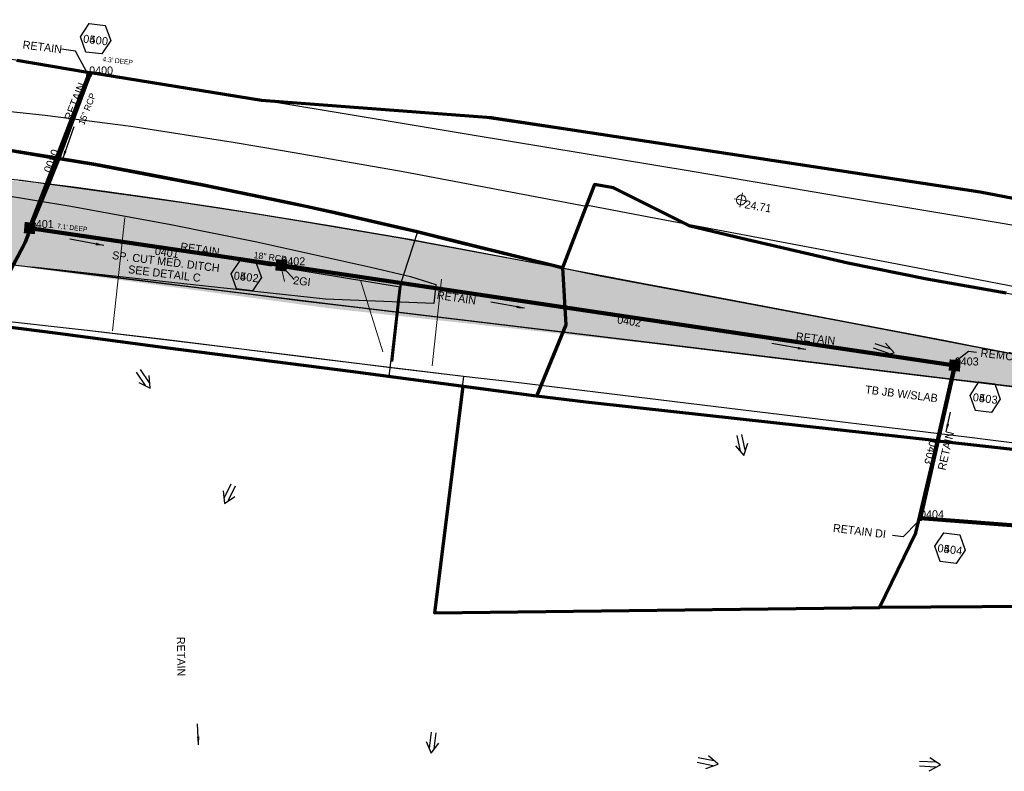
# Model space of a CAD drawing. Extents: x 1160061 to 2574774, y 200346 to 1150371.
# Tile 14 of 123: x 2480361 to 2480973, y 365980 to 366448. Entities that reach past the tile are written whole.
import ezdxf
from ezdxf.enums import TextEntityAlignment as Align

# ---------------------------------------------------------------- set-up
doc = ezdxf.new("R2010")
doc.units = 0
doc.header["$MEASUREMENT"] = 0
for name, pattern in [('DGN Style 2', [29.296317, 17.57779, -11.718527]), ('DGN Style 3', [41.014844, 29.296317, -11.718527]), ('DGN Style 6', [55.721595, 0.029296, -11.718527, 20.507422, -11.718527, 0.029296, -11.718527])]:
    doc.linetypes.add(name, pattern=pattern)
for name, color, linetype, lineweight in [('Exist Drainage Structure Drop Inlet CELL', 1, 'DGN Style 3', 0), ('Exist Earthen Structure Ditch Cogo Point CELL', 5, 'Continuous', 13), ('Exist Plan Preparation Drainage Arrows Symbol CELL', 5, 'Continuous', 30), ('Exist Plan Preparation Drainage Notes Label', 31, 'Continuous', 30), ('Exist Plan Preparation Watershed Blue', 5, 'Continuous', 30), ('Exist Structure Minor Pipes RCP 15 Inch', 30, 'Continuous', 0), ('Exist Structure Minor Pipes RCP 15 Inch Text', 30, 'Continuous', 13), ('Exist Structure Minor Pipes RCP 18 Inch Text', 30, 'Continuous', 13), ('Prop Drainage Structure Box Number Symbol CELL', 9, 'Continuous', 30), ('Prop Drainage Structure Drop Inlet Grate 2 Adjust CELL', 7, 'Continuous', 30), ('Prop Drainage Structure Drop Inlet Grate 2 Wide Slots and Sag Grates 840 22 CELL', 7, 'Continuous', 30), ('Prop Drainage Structure Drop Inlet Grate 2 Wide Slots and Sag Grates 840 22 Label', 9, 'Continuous', 30), ('Prop Drainage Structure Flared End Section Reinforced Concrete Label', 9, 'Continuous', 30), ('Prop Drainage Structure Junction Box CELL', 7, 'Continuous', 30), ('Prop Drainage Structure Junction Box Convert From Drop Inlet Grate 2 Label', 9, 'Continuous', 30), ('Prop Drainage Structure Pipe Removal Label', 9, 'Continuous', 30), ('Prop Drainage Structure Plot Symbol 20 Scale', 9, 'DGN Style 2', 13), ('Prop Drainage Structure Plot Symbol 50 Scale', 9, 'DGN Style 2', 13), ('Prop Drainage Structure Retain Label', 9, 'Continuous', 30), ('Prop Earthen Structure Ditch Flow Line', 6, 'Rdy Ditch Special Prp', 30), ('Prop Plan Preparation Watershed Post Construction', 30, 'Continuous', 30), ('Prop Plan Preparation Watershed Pre Construction', 131, 'Continuous', 30)]:
    doc.layers.add(name, color=color, linetype=linetype, lineweight=lineweight)
for name, color, linetype, lineweight, plot in [('Scratch_Level_4', 2, 'Continuous', 0, False), ('Scratch_Level_5', 6, 'Continuous', 0, False), ('Scratch_Level_6', 30, 'Continuous', 0, False), ('Scratch_Level_7', 9, 'Continuous', 0, False), ('Scratch_Level_8', 171, 'Continuous', 0, False), ('Scratch_Level_9', 9, 'Continuous', 0, False)]:
    doc.layers.add(name, color=color, linetype=linetype, lineweight=lineweight, plot=plot)
doc.styles.add('Style-font000', font='font000.shx')
doc.styles.add('Style-font001', font='font001.shx')
doc.styles.add('Style-font041', font='font041.shx')
doc.styles.add('Style-GEOMETRICFUTURA_211_M_L', font='GEOMETRICFUTURA_211_M_L.shx')
doc.linetypes.add('Rdy Ditch Special Prp', pattern='A,0.55,-0.2,[22,dgnlstyle-RdylsE.shx,S=0.001111,R=0,X=0,Y=0],-0.2,0.55', length=1.5)
doc.dimstyles.new('erosion_control', dxfattribs={"dimtxt": 4.99999, "dimasz": 9.99998, "dimexe": 2.499995, "dimexo": 2.499995, "dimgap": 2.499995, "dimtad": 0, "dimtih": 1, "dimtoh": 1, "dimzin": 3, "dimdsep": 46, "dimtxsty": 'Style-GEOMETRICFUTURA_211_M_L', "dimcen": 0.09, "dimaunit": 1, "dimadec": 4, "dimazin": 3, "dimtfac": 1, "dimtofl": 0, "dimtmove": 0, "dimatfit": 1, "dimfxl": 1, "dimtzin": 3, "dimlwd": 106, "dimarcsym": 0})

# ---------------------------------------------------------------- blocks, each defined once
blk = doc.blocks.new('EXIST DRAINAGE STRUCTURE LEVEL SPREADER BEST MANAGEMENT PRACTICES COGO POINT')
at = {"color": 0, "linetype": 'ByBlock', "lineweight": -2, "flags": 128}
blk.add_lwpolyline([(-0.06, 0), (0.06, 0), (0, 0), (0, 0.06), (0, -0.06)], dxfattribs=at)
at = {"color": 0, "linetype": 'ByBlock', "lineweight": -2, "extrusion": (0, 0, -1)}
blk.add_arc((0, 0), 0.04, 0, 359.99999, dxfattribs=at)
at = {"color": 0, "linetype": 'ByBlock', "lineweight": -2}
blk.add_point((0, 0), dxfattribs=at)
blk = doc.blocks.new('EXIST DRAINAGE STRUCTURE DROP INLET')
at = {"layer": 'Exist Drainage Structure Drop Inlet CELL', "color": 1, "flags": 128}
blk.add_lwpolyline([(-1.499997, 0.999998), (1.499997, 0.999998), (1.499997, -0.999998), (-1.499997, -0.999998), (-1.499997, 0.999998)], dxfattribs=at)
blk = doc.blocks.new('PROP DRAINAGE STRUCTURE DROP INLET GRATE 2 ADJUST')
at = {"layer": 'Prop Drainage Structure Drop Inlet Grate 2 Adjust CELL', "flags": 128}
for points in [[(-2, 1.16665), (2, 1.16665), (2, -1.16665), (-2, -1.16665), (-2, 1.16665)], [(-1.9375, 1.10415), (1.9375, 1.10415), (1.9375, -1.10415), (-1.9375, -1.10415), (-1.9375, 1.10415)], [(-1.9271, 1.09375), (-0.0104, 1.09375), (-0.0104, -1.09375), (-1.9271, -1.09375), (-1.9271, 1.09375)], [(-1.7604, 0.91145), (-1.5833, 0.91145), (-1.5833, -0.91145), (-1.7604, -0.91145), (-1.7604, 0.91145)], [(-1.4635, 0.91145), (-1.2864, 0.91145), (-1.2864, -0.91145), (-1.4635, -0.91145), (-1.4635, 0.91145)], [(-1.1666, 0.91145), (-0.9895, 0.91145), (-0.9895, -0.91145), (-1.1666, -0.91145), (-1.1666, 0.91145)], [(-0.8697, 0.91145), (-0.6926, 0.91145), (-0.6926, -0.91145), (-0.8697, -0.91145), (-0.8697, 0.91145)], [(-0.5728, 0.91145), (-0.3957, 0.91145), (-0.3957, -0.91145), (-0.5728, -0.91145), (-0.5728, 0.91145)], [(-0.276, 0.91145), (-0.0989, 0.91145), (-0.0989, -0.91145), (-0.276, -0.91145), (-0.276, 0.91145)], [(0.0104, 1.09375), (1.9271, 1.09375), (1.9271, -1.09375), (0.0104, -1.09375), (0.0104, 1.09375)], [(0.0989, 0.91145), (0.276, 0.91145), (0.276, -0.91145), (0.0989, -0.91145), (0.0989, 0.91145)], [(0.3958, 0.91145), (0.5729, 0.91145), (0.5729, -0.91145), (0.3958, -0.91145), (0.3958, 0.91145)], [(0.6926, 0.91145), (0.8697, 0.91145), (0.8697, -0.91145), (0.6926, -0.91145), (0.6926, 0.91145)], [(0.9895, 0.91145), (1.1666, 0.91145), (1.1666, -0.91145), (0.9895, -0.91145), (0.9895, 0.91145)], [(1.2864, 0.91145), (1.4635, 0.91145), (1.4635, -0.91145), (1.2864, -0.91145), (1.2864, 0.91145)], [(1.5833, 0.91145), (1.7604, 0.91145), (1.7604, -0.91145), (1.5833, -0.91145), (1.5833, 0.91145)]]:
    blk.add_lwpolyline(points, dxfattribs=at)
at = {"layer": 'Prop Drainage Structure Plot Symbol 20 Scale', "extrusion": (0, 0, -1)}
blk.add_solid([(2.00004, 2.00004), (-2.00004, 2.00004), (2.00004, -2.00004), (-2.00004, -2.00004)], dxfattribs=at)
at = {"layer": 'Prop Drainage Structure Plot Symbol 50 Scale'}
blk.add_solid([(-3.5, 3.5), (3.5, 3.5), (-3.5, -3.5), (3.5, -3.5)], dxfattribs=at)
blk = doc.blocks.new('PROP DRAINAGE STRUCTURE DROP INLET GRATE 2 WIDE SLOTS AND SAG GRATES 840 22')
at = {"layer": 'Prop Drainage Structure Drop Inlet Grate 2 Wide Slots and Sag Grates 840 22 CELL', "flags": 128}
for points in [[(-2, 1.16665), (2, 1.16665), (2, -1.16665), (-2, -1.16665), (-2, 1.16665)], [(-1.9375, 1.10415), (1.9375, 1.10415), (1.9375, -1.10415), (-1.9375, -1.10415), (-1.9375, 1.10415)], [(-1.9271, 1.09375), (-0.0104, 1.09375), (-0.0104, -1.09375), (-1.9271, -1.09375), (-1.9271, 1.09375)], [(-1.84377, 0.90625), (-1.01047, 0.90625), (-1.01047, 0.63545), (-1.84377, 0.63545), (-1.84377, 0.90625)], [(-1.84377, 0.52085), (-1.01047, 0.52085), (-1.01047, 0.25005), (-1.84377, 0.25005), (-1.84377, 0.52085)], [(-1.84377, 0.13545), (-1.01047, 0.13545), (-1.01047, -0.13535), (-1.84377, -0.13535), (-1.84377, 0.13545)], [(-0.92717, 0.90625), (-0.09373, 0.90625), (-0.09373, 0.63545), (-0.92717, 0.63545), (-0.92717, 0.90625)], [(-0.92717, 0.52085), (-0.09373, 0.52085), (-0.09373, 0.25005), (-0.92717, 0.25005), (-0.92717, 0.52085)], [(-0.92717, 0.13545), (-0.09373, 0.13545), (-0.09373, -0.13535), (-0.92717, -0.13535), (-0.92717, 0.13545)], [(0.0104, 1.09375), (1.9271, 1.09375), (1.9271, -1.09375), (0.0104, -1.09375), (0.0104, 1.09375)], [(0.09373, 0.63545), (0.92703, 0.63545), (0.92703, 0.90625), (0.09373, 0.90625), (0.09373, 0.63545)], [(0.09373, 0.52085), (0.92703, 0.52085), (0.92703, 0.25005), (0.09373, 0.25005), (0.09373, 0.52085)], [(0.09373, 0.13545), (0.92703, 0.13545), (0.92703, -0.13535), (0.09373, -0.13535), (0.09373, 0.13545)], [(1.01033, 0.63545), (1.84377, 0.63545), (1.84377, 0.90625), (1.01033, 0.90625), (1.01033, 0.63545)], [(1.01033, 0.52085), (1.84377, 0.52085), (1.84377, 0.25005), (1.01033, 0.25005), (1.01033, 0.52085)], [(1.01033, 0.13545), (1.84377, 0.13545), (1.84377, -0.13535), (1.01033, -0.13535), (1.01033, 0.13545)], [(-1.84377, -0.24995), (-1.01047, -0.24995), (-1.01047, -0.52075), (-1.84377, -0.52075), (-1.84377, -0.24995)], [(-1.84377, -0.63545), (-1.01047, -0.63545), (-1.01047, -0.90625), (-1.84377, -0.90625), (-1.84377, -0.63545)], [(-0.92717, -0.24995), (-0.09373, -0.24995), (-0.09373, -0.52075), (-0.92717, -0.52075), (-0.92717, -0.24995)], [(-0.92717, -0.63545), (-0.09373, -0.63545), (-0.09373, -0.90625), (-0.92717, -0.90625), (-0.92717, -0.63545)], [(0.09373, -0.24995), (0.92703, -0.24995), (0.92703, -0.52075), (0.09373, -0.52075), (0.09373, -0.24995)], [(0.09373, -0.63545), (0.92703, -0.63545), (0.92703, -0.90625), (0.09373, -0.90625), (0.09373, -0.63545)], [(1.01033, -0.24995), (1.84377, -0.24995), (1.84377, -0.52075), (1.01033, -0.52075), (1.01033, -0.24995)], [(1.01033, -0.63545), (1.84377, -0.63545), (1.84377, -0.90625), (1.01033, -0.90625), (1.01033, -0.63545)]]:
    blk.add_lwpolyline(points, dxfattribs=at)
at = {"layer": 'Prop Drainage Structure Plot Symbol 20 Scale', "extrusion": (0, 0, -1)}
blk.add_solid([(2.00004, 2.00004), (-2.00004, 2.00004), (2.00004, -2.00004), (-2.00004, -2.00004)], dxfattribs=at)
at = {"layer": 'Prop Drainage Structure Plot Symbol 50 Scale'}
blk.add_solid([(-3.5, 3.5), (3.5, 3.5), (-3.5, -3.5), (3.5, -3.5)], dxfattribs=at)
blk = doc.blocks.new('PROP DRAINAGE STRUCTURE JUNCTION BOX')
at = {"layer": 'Prop Drainage Structure Junction Box CELL', "extrusion": (0, 0, -1)}
blk.add_solid([(3.5, 3.5), (-3.5, 3.5), (3.5, -3.5), (-3.5, -3.5)], dxfattribs=at)
blk = doc.blocks.new('EXIST DRAINAGE STRUCTURE DROP INLET_1')
at = {"layer": 'Exist Drainage Structure Drop Inlet CELL', "color": 1, "flags": 128}
blk.add_lwpolyline([(-1.499997, 0.999998), (1.499997, 0.999998), (1.499997, -0.999998), (-1.499997, -0.999998), (-1.499997, 0.999998)], dxfattribs=at)
blk = doc.blocks.new('EXIST PLAN PREPARATION DRAINAGE ARROWS SYMBOL_126')
at = {"layer": 'Exist Plan Preparation Drainage Arrows Symbol CELL'}
for p, q in [((-3.867991, 1.499997), (6.131989, 1.499997)), ((-3.867991, -1.499997), (6.131989, -1.499997))]:
    blk.add_line(p, q, dxfattribs=at)
at = {"layer": 'Exist Plan Preparation Drainage Arrows Symbol CELL', "flags": 128}
blk.add_lwpolyline([(0, 3.965233), (-6.867985, 0), (0, -3.965233)], dxfattribs=at)
blk = doc.blocks.new('EXIST PLAN PREPARATION DRAINAGE ARROWS SYMBOL_127')
at = {"layer": 'Exist Plan Preparation Drainage Arrows Symbol CELL'}
for p, q in [((-3.867991, 1.499997), (6.131989, 1.499997)), ((-3.867991, -1.499997), (6.131989, -1.499997))]:
    blk.add_line(p, q, dxfattribs=at)
at = {"layer": 'Exist Plan Preparation Drainage Arrows Symbol CELL', "flags": 128}
blk.add_lwpolyline([(0, 3.965233), (-6.867985, 0), (0, -3.965233)], dxfattribs=at)
blk = doc.blocks.new('EXIST PLAN PREPARATION DRAINAGE ARROWS SYMBOL_128')
at = {"layer": 'Exist Plan Preparation Drainage Arrows Symbol CELL'}
for p, q in [((-3.867991, 1.499997), (6.131989, 1.499997)), ((-3.867991, -1.499997), (6.131989, -1.499997))]:
    blk.add_line(p, q, dxfattribs=at)
at = {"layer": 'Exist Plan Preparation Drainage Arrows Symbol CELL', "flags": 128}
blk.add_lwpolyline([(0, 3.965233), (-6.867985, 0), (0, -3.965233)], dxfattribs=at)
blk = doc.blocks.new('EXIST PLAN PREPARATION DRAINAGE ARROWS SYMBOL_129')
at = {"layer": 'Exist Plan Preparation Drainage Arrows Symbol CELL'}
for p, q in [((-3.867991, 1.499997), (6.131989, 1.499997)), ((-3.867991, -1.499997), (6.131989, -1.499997))]:
    blk.add_line(p, q, dxfattribs=at)
at = {"layer": 'Exist Plan Preparation Drainage Arrows Symbol CELL', "flags": 128}
blk.add_lwpolyline([(0, 3.965233), (-6.867985, 0), (0, -3.965233)], dxfattribs=at)
blk = doc.blocks.new('EXIST PLAN PREPARATION DRAINAGE ARROWS SYMBOL_247')
at = {"layer": 'Exist Plan Preparation Drainage Arrows Symbol CELL'}
for p, q in [((-3.867991, 1.499997), (6.131989, 1.499997)), ((-3.867991, -1.499997), (6.131989, -1.499997))]:
    blk.add_line(p, q, dxfattribs=at)
at = {"layer": 'Exist Plan Preparation Drainage Arrows Symbol CELL', "flags": 128}
blk.add_lwpolyline([(0, 3.965233), (-6.867985, 0), (0, -3.965233)], dxfattribs=at)
blk = doc.blocks.new('EXIST PLAN PREPARATION DRAINAGE ARROWS SYMBOL_248')
at = {"layer": 'Exist Plan Preparation Drainage Arrows Symbol CELL'}
for p, q in [((-3.867991, 1.499997), (6.131989, 1.499997)), ((-3.867991, -1.499997), (6.131989, -1.499997))]:
    blk.add_line(p, q, dxfattribs=at)
at = {"layer": 'Exist Plan Preparation Drainage Arrows Symbol CELL', "flags": 128}
blk.add_lwpolyline([(0, 3.965233), (-6.867985, 0), (0, -3.965233)], dxfattribs=at)
blk = doc.blocks.new('EXIST PLAN PREPARATION DRAINAGE ARROWS SYMBOL_249')
at = {"layer": 'Exist Plan Preparation Drainage Arrows Symbol CELL'}
for p, q in [((-3.867991, 1.499997), (6.131989, 1.499997)), ((-3.867991, -1.499997), (6.131989, -1.499997))]:
    blk.add_line(p, q, dxfattribs=at)
at = {"layer": 'Exist Plan Preparation Drainage Arrows Symbol CELL', "flags": 128}
blk.add_lwpolyline([(0, 3.965233), (-6.867985, 0), (0, -3.965233)], dxfattribs=at)
blk = doc.blocks.new('PROP DRAINAGE STRUCTURE BOX NUMBER SYMBOL_54')
at = {"layer": 'Scratch_Level_7', "flags": 128}
blk.add_lwpolyline([(-5.000009, 8.944294), (5.000009, 8.944294), (9.47214, 0), (5.000009, -8.944294), (-5.000009, -8.944294), (-9.47214, 0), (-5.000009, 8.944294)], dxfattribs=at)
at = {"layer": 'Scratch_Level_7', "insert": (0.170464, -0.827124), "char_height": 4.99999, "attachment_point": 5, "line_spacing_factor": 0.6, "style": 'Style-GEOMETRICFUTURA_211_M_L'}
blk.add_mtext('\\T1.051;0402', dxfattribs=at)
blk = doc.blocks.new('PROP DRAINAGE STRUCTURE BOX NUMBER SYMBOL_56')
at = {"layer": 'Scratch_Level_7', "flags": 128}
blk.add_lwpolyline([(-5.000009, 8.944294), (5.000009, 8.944294), (9.47214, 0), (5.000009, -8.944294), (-5.000009, -8.944294), (-9.47214, 0), (-5.000009, 8.944294)], dxfattribs=at)
at = {"layer": 'Scratch_Level_7', "insert": (0.250767, -0.827124), "char_height": 4.99999, "attachment_point": 5, "line_spacing_factor": 0.6, "style": 'Style-GEOMETRICFUTURA_211_M_L'}
blk.add_mtext('\\T1.051;0403', dxfattribs=at)
blk = doc.blocks.new('PROP DRAINAGE STRUCTURE BOX NUMBER SYMBOL_57')
at = {"layer": 'Scratch_Level_7', "flags": 128}
blk.add_lwpolyline([(-5.000009, 8.944294), (5.000009, 8.944294), (9.47214, 0), (5.000009, -8.944294), (-5.000009, -8.944294), (-9.47214, 0), (-5.000009, 8.944294)], dxfattribs=at)
at = {"layer": 'Scratch_Level_7', "insert": (0.143191, -0.827124), "char_height": 4.99999, "attachment_point": 5, "line_spacing_factor": 0.6, "style": 'Style-GEOMETRICFUTURA_211_M_L'}
blk.add_mtext('\\T1.051;0404', dxfattribs=at)
blk = doc.blocks.new('PROP DRAINAGE STRUCTURE BOX NUMBER SYMBOL_60')
at = {"layer": 'Scratch_Level_7', "flags": 128}
blk.add_lwpolyline([(-5.000009, 8.944294), (5.000009, 8.944294), (9.47214, 0), (5.000009, -8.944294), (-5.000009, -8.944294), (-9.47214, 0), (-5.000009, 8.944294)], dxfattribs=at)
at = {"layer": 'Scratch_Level_7', "insert": (0.249251, -0.827124), "char_height": 4.99999, "attachment_point": 5, "line_spacing_factor": 0.6, "style": 'Style-GEOMETRICFUTURA_211_M_L'}
blk.add_mtext('\\T1.051;0400', dxfattribs=at)
blk = doc.blocks.new('PROP DRAINAGE STRUCTURE BOX NUMBER SYMBOL_164')
at = {"layer": 'Prop Drainage Structure Box Number Symbol CELL', "flags": 128}
blk.add_lwpolyline([(-5.000009, 8.944294), (5.000009, 8.944294), (9.47214, 0), (5.000009, -8.944294), (-5.000009, -8.944294), (-9.47214, 0), (-5.000009, 8.944294)], dxfattribs=at)
at = {"layer": 'Prop Drainage Structure Box Number Symbol CELL', "insert": (0.249251, -0.827124), "char_height": 4.99999, "attachment_point": 5, "line_spacing_factor": 0.6, "style": 'Style-GEOMETRICFUTURA_211_M_L'}
blk.add_mtext('\\T1.051;0500', dxfattribs=at)
blk = doc.blocks.new('PROP DRAINAGE STRUCTURE BOX NUMBER SYMBOL_165')
at = {"layer": 'Prop Drainage Structure Box Number Symbol CELL', "flags": 128}
blk.add_lwpolyline([(-5.000009, 8.944294), (5.000009, 8.944294), (9.47214, 0), (5.000009, -8.944294), (-5.000009, -8.944294), (-9.47214, 0), (-5.000009, 8.944294)], dxfattribs=at)
at = {"layer": 'Prop Drainage Structure Box Number Symbol CELL', "insert": (0.170464, -0.827124), "char_height": 4.99999, "attachment_point": 5, "line_spacing_factor": 0.6, "style": 'Style-GEOMETRICFUTURA_211_M_L'}
blk.add_mtext('\\T1.051;0502', dxfattribs=at)
blk = doc.blocks.new('PROP DRAINAGE STRUCTURE BOX NUMBER SYMBOL_166')
at = {"layer": 'Prop Drainage Structure Box Number Symbol CELL', "flags": 128}
blk.add_lwpolyline([(-5.000009, 8.944294), (5.000009, 8.944294), (9.47214, 0), (5.000009, -8.944294), (-5.000009, -8.944294), (-9.47214, 0), (-5.000009, 8.944294)], dxfattribs=at)
at = {"layer": 'Prop Drainage Structure Box Number Symbol CELL', "insert": (0.250767, -0.827124), "char_height": 4.99999, "attachment_point": 5, "line_spacing_factor": 0.6, "style": 'Style-GEOMETRICFUTURA_211_M_L'}
blk.add_mtext('\\T1.051;0503', dxfattribs=at)
blk = doc.blocks.new('PROP DRAINAGE STRUCTURE BOX NUMBER SYMBOL_167')
at = {"layer": 'Prop Drainage Structure Box Number Symbol CELL', "flags": 128}
blk.add_lwpolyline([(-5.000009, 8.944294), (5.000009, 8.944294), (9.47214, 0), (5.000009, -8.944294), (-5.000009, -8.944294), (-9.47214, 0), (-5.000009, 8.944294)], dxfattribs=at)
at = {"layer": 'Prop Drainage Structure Box Number Symbol CELL', "insert": (0.143191, -0.827124), "char_height": 4.99999, "attachment_point": 5, "line_spacing_factor": 0.6, "style": 'Style-GEOMETRICFUTURA_211_M_L'}
blk.add_mtext('\\T1.051;0504', dxfattribs=at)

msp = doc.modelspace()

# ---------------------------------------------------------------- hatches: boundary and pattern name
at = {"layer": 'Scratch_Level_6'}
msp.add_hatch(color=256, dxfattribs=at).paths.add_polyline_path([(2481049.3, 366210.87), (2480858.19, 366234.15), (2480837.18, 366236.84), (2480554.04, 366267.96), (2480359.11, 366294.33), (2480108.7, 366319.29), (2480069.93, 366349.69), (2480031.11, 366347.96), (2479978.2, 366345.59), (2479937.46, 366343.77), (2479913.77, 366349.61), (2479898.15, 366381.31), (2479896.8, 366383.1), (2480186.3, 366364.94), (2480235.61, 366359.86), (2480398.62, 366343.05), (2480482, 366331.28), (2480659.05, 366300.68), (2480881.58, 366258.47), (2481005.32, 366235), (2481050.9, 366226.35), (2481052.37, 366223.97), (2481052.13, 366214.74)])

# ---------------------------------------------------------------- linework, layer by layer
at = {"layer": 'Exist Plan Preparation Watershed Blue', "color": 5, "linetype": 'Continuous', "lineweight": 70, "flags": 128}
for points in [[(2480359.1, 366422.3), (2480402.99, 366414.95), (2480405.03, 366414.61), (2480402.01, 366406.85), (2480388.97, 366372.21), (2480385.28, 366361.23), (2480379.34, 366362.17), (2480365.13, 366364.51), (2480347.06, 366367.44)], [(2480974.39, 366277.45), (2480925.04, 366286.14), (2480875.84, 366296.15), (2480809.95, 366311.49), (2480777.76, 366319.13), (2480730.12, 366342.97), (2480718.25, 366344.93), (2480718.25, 366344.93), (2480698.49, 366293.16), (2480608.21, 366315.59), (2480557.24, 366327.38), (2480528.5, 366333.68), (2480475.49, 366344.55), (2480475.49, 366344.55), (2480437.8, 366351.83), (2480407.99, 366357.37), (2480385.28, 366361.23), (2480405.03, 366414.61), (2480511.26, 366397.49), (2480654.09, 366386.72), (2480958.28, 366340.53), (2481171.31, 366299.63)], [(2480352.95, 366366.51), (2480383.42, 366361.49), (2480385.25, 366361.18), (2480380.43, 366349.34), (2480369.68, 366323.22), (2480364.37, 366309.01), (2480356.88, 366294.97)], [(2480352.01, 366285.43), (2480364.37, 366309.01), (2480364.37, 366309.01), (2480369.68, 366323.22), (2480380.43, 366349.34), (2480385.29, 366361.28), (2480385.25, 366361.18), (2480407.99, 366357.37), (2480425.14, 366354.22), (2480475.49, 366344.55), (2480517.63, 366335.97), (2480528.5, 366333.68), (2480537.74, 366331.68), (2480543.31, 366330.46), (2480557.24, 366327.38), (2480572.56, 366323.92), (2480596.86, 366318.28), (2480605.23, 366316.36), (2480633.89, 366309.25), (2480692.27, 366294.83), (2480698.49, 366293.16), (2480700.52, 366257.77), (2480682.29, 366213.42), (2480566.5, 366228.63), (2480452.92, 366243.28), (2480384.53, 366252.38), (2480348.81, 366256.88)]]:
    msp.add_lwpolyline(points, dxfattribs=at)
at = {"layer": 'Exist Plan Preparation Watershed Blue', "flags": 128}
msp.add_lwpolyline([(2480989.83, 366178.95), (2480948.28, 366183.73), (2480892.09, 366189.9), (2480804.45, 366199.53), (2480766.91, 366203.65), (2480735.39, 366207.11), (2480701.25, 366210.95), (2480682.29, 366213.42), (2480700.52, 366257.77), (2480698.49, 366293.16), (2480718.25, 366344.93), (2480730.12, 366342.97), (2480774.29, 366320.87), (2480778.51, 366318.96), (2480797.59, 366314.43), (2480821.22, 366308.87), (2480875.84, 366296.15), (2480891.69, 366292.92), (2480905.3, 366290.15), (2480923.57, 366286.43), (2480965.43, 366279), (2480985.25, 366275.64)], dxfattribs=at)
msp.add_lwpolyline([(2480608.21, 366315.59), (2480596.66, 366279.94), (2480590.51, 366225.48), (2480682.29, 366213.42), (2480700.52, 366257.77), (2480698.49, 366293.16), (2480608.21, 366315.59)], close=True, dxfattribs=at)
at = {"layer": 'Exist Plan Preparation Watershed Blue', "color": 5, "linetype": 'Continuous', "lineweight": 70, "flags": 128}
for points in [[(2480636.43, 366219.39), (2480618.92, 366078.57), (2480895.52, 366081.86), (2480918.18, 366128.42), (2480931.66, 366185.56), (2480745.11, 366206.04), (2480713.11, 366209.62), (2480682.29, 366213.42), (2480636.43, 366219.39)], [(2481116.39, 366165.04), (2481145.31, 366121.47), (2481123.4, 366081.86), (2481023.16, 366082.69), (2480895.52, 366081.86), (2480918.18, 366128.42), (2480931.66, 366185.56), (2481116.39, 366165.04)]]:
    msp.add_lwpolyline(points, close=True, dxfattribs=at)
at = {"layer": 'Exist Structure Minor Pipes RCP 15 Inch'}
msp.add_line((2480366.99, 366317.97), (2480942.59, 366232.44), dxfattribs=at)
at = {"layer": 'Prop Drainage Structure Flared End Section Reinforced Concrete Label', "ltscale": 50, "flags": 128}
for points in [[(2480402.71, 366414.82), (2480395.55, 366428.06), (2480386.91, 366429.12)], [(2480919.42, 366135.31), (2480910.34, 366125.84), (2480903.58, 366126.67)]]:
    msp.add_lwpolyline(points, dxfattribs=at)
at = {"layer": 'Prop Earthen Structure Ditch Flow Line', "ltscale": 34.596932}
for p, q in [((2480424.64, 366309.83), (2480517.49, 366294.47)), ((2480597.54, 366281.15), (2480524.45, 366293.29))]:
    msp.add_line(p, q, dxfattribs=at)
at = {"layer": 'Prop Plan Preparation Watershed Post Construction', "flags": 128}
for points in [[(2480999.84, 366235.66), (2480972.75, 366240.82), (2480953.2, 366244.54), (2480935.53, 366247.9), (2480909.18, 366252.92), (2480881.91, 366258.11), (2480816.33, 366270.6), (2480774.74, 366278.43), (2480749.07, 366283.24), (2480716.5, 366289.43), (2480667.23, 366298.74), (2480633.14, 366305.24), (2480614.13, 366308.84), (2480603.5, 366310.86), (2480581.26, 366314.54), (2480557.2, 366318.61), (2480530.74, 366323.01), (2480486.71, 366330.14), (2480450.72, 366335.47), (2480395.92, 366343.21), (2480360.74, 366347.6)], [(2480347.21, 366339.07), (2480392.65, 366331.5), (2480417.57, 366327.08), (2480454.86, 366320.1), (2480508.33, 366309.33), (2480579.16, 366293.67), (2480603.97, 366287.81), (2480619.74, 366282.89), (2480618.43, 366270.93), (2480551.02, 366273.64), (2480508.98, 366278.25), (2480453.33, 366284.37), (2480368.86, 366293.64), (2480415.37, 366287.89), (2480454.24, 366283.07), (2480502.93, 366277.05), (2480536.59, 366272.64), (2480570.27, 366268.68), (2480602.88, 366264.77), (2480651.29, 366258.95), (2480709.8, 366251.92), (2480781.28, 366243.33), (2480905.3, 366228.05), (2480994.92, 366217.38)]]:
    msp.add_lwpolyline(points, dxfattribs=at)
at = {"layer": 'Prop Plan Preparation Watershed Pre Construction', "color": 200, "flags": 128}
for points in [[(2481454.13, 366256.52), (2481270.6, 366287.91), (2481167.38, 366300.38), (2480957.38, 366340.67), (2480643.9, 366387.49), (2480506.06, 366398.39), (2480408.14, 366414.11), (2480207.51, 366447.55)], [(2481510.73, 366230.5), (2481265.93, 366271.24), (2481102.28, 366298.7), (2480965.66, 366321.73), (2480875.74, 366336.83), (2480777.82, 366353.26), (2480643.58, 366375.51), (2480553.9, 366390.4), (2480506.37, 366398.37), (2480647.32, 366386.98), (2480891.16, 366350.56), (2480963.06, 366339.58), (2481171.31, 366299.63), (2481267.81, 366288.25), (2481454.13, 366256.52)], [(2481285.42, 366224.15), (2481252.87, 366230.3), (2481223.42, 366235.87), (2481180.96, 366243.9), (2481163.04, 366247.23), (2481118.23, 366255.53), (2481080.46, 366262.53), (2481042.9, 366269.54), (2480998.09, 366277.95), (2480902.3, 366296.31), (2480852.24, 366305.9), (2480752.09, 366324.73), (2480715.2, 366331.73), (2480713.06, 366331.32), (2480713.06, 366331.32), (2480599.3, 366352.98), (2480531.47, 366364.79), (2480510.9, 366368.32), (2480493.55, 366371.18), (2480430.09, 366381.21), (2480376.71, 366387.96), (2480302.37, 366395.73)], [(2480295.37, 366354.18), (2480361.75, 366347.63), (2480426.74, 366338.87), (2480462.45, 366333.81), (2480503.4, 366327.62), (2480538.91, 366321.71), (2480597.39, 366311.81), (2480698.49, 366293.16), (2480720.9, 366288.52), (2480812.74, 366271.31), (2480874.5, 366259.52), (2481006.4, 366234.41)], [(2481040.81, 366211.91), (2480931.55, 366224.94), (2480780.22, 366243.46), (2480553.87, 366270.65), (2480380.46, 366292.2), (2480266.92, 366304.96)], [(2480348.98, 366260.52), (2480402.87, 366254.43), (2480463.09, 366247.2), (2480529.21, 366238.99), (2480595.26, 366230.89), (2480636.78, 366225.92), (2480618.92, 366078.57), (2480897.45, 366081.88), (2481124.5, 366083.86), (2481336.81, 366076.39)], [(2480348.98, 366260.52), (2480402.87, 366254.43), (2480452.43, 366248.54), (2480551.7, 366236.23), (2480636.78, 366225.92), (2480667.9, 366222.25), (2480735.9, 366214.08), (2480809.13, 366205.16), (2480949.82, 366188.01), (2481048.42, 366175.68), (2481177.9, 366160.19), (2481292.15, 366146.17)]]:
    msp.add_lwpolyline(points, dxfattribs=at)
at = {"layer": 'Scratch_Level_5'}
for p, q in [((2480426.24, 366324.48), (2480418.5, 366253.99)), ((2480366.39, 366317.91), (2480942.26, 366232.69)), ((2480523.58, 366294.76), (2480531.53, 366286.04)), ((2480523.47, 366293.76), (2480525.56, 366284.62)), ((2480572.86, 366285.44), (2480586.79, 366241.04)), ((2480597.91, 366284.54), (2480592.46, 366234.88)), ((2480623.24, 366286.18), (2480617.31, 366232.15)), ((2480942.41, 366232.63), (2480941.42, 366227.02))]:
    msp.add_line(p, q, dxfattribs=at)
at = {"layer": 'Scratch_Level_5', "lineweight": 40}
msp.add_line((2480597.81, 366283.67), (2480592.46, 366234.88), dxfattribs=at)
at = {"layer": 'Scratch_Level_9', "lineweight": 120}
for p, q in [((2480404.06, 366413.45), (2480367.18, 366317.95)), ((2480367.18, 366317.95), (2480523.58, 366294.76)), ((2480523.58, 366294.76), (2480942.38, 366232.47)), ((2480942.38, 366232.47), (2480920.78, 366137.44)), ((2480920.78, 366137.44), (2481144.78, 366120.3))]:
    msp.add_line(p, q, dxfattribs=at)

# ---------------------------------------------------------------- block references
at = {"layer": 'Exist Drainage Structure Drop Inlet CELL', "color": 5, "linetype": 'DGN Style 6', "lineweight": 140}
for name, p, rotation in [('EXIST DRAINAGE STRUCTURE DROP INLET', (2480404.06, 366413.45), 175), ('EXIST DRAINAGE STRUCTURE DROP INLET_1', (2480920.78, 366137.44), 90)]:
    msp.add_blockref(name, p, dxfattribs=dict(at, rotation=rotation))
at = {"layer": 'Exist Earthen Structure Ditch Cogo Point CELL', "xscale": 75, "yscale": 75, "zscale": 75, "rotation": 350.238546}
msp.add_blockref('EXIST DRAINAGE STRUCTURE LEVEL SPREADER BEST MANAGEMENT PRACTICES COGO POINT', (2480809.56, 366335.4), dxfattribs=at)
at = {"layer": 'Exist Plan Preparation Drainage Arrows Symbol CELL'}
for name, p, rotation in [('EXIST PLAN PREPARATION DRAINAGE ARROWS SYMBOL_126', (2480898.12, 366242.61), 161.045712), ('EXIST PLAN PREPARATION DRAINAGE ARROWS SYMBOL_128', (2480438.16, 366224.1), 123.81738), ('EXIST PLAN PREPARATION DRAINAGE ARROWS SYMBOL_127', (2480809.8, 366183.27), 102.472598), ('EXIST PLAN PREPARATION DRAINAGE ARROWS SYMBOL_129', (2480491.06, 366152.75), 64.968011), ('EXIST PLAN PREPARATION DRAINAGE ARROWS SYMBOL_247', (2480617.64, 365998.12), 83.002296), ('EXIST PLAN PREPARATION DRAINAGE ARROWS SYMBOL_248', (2480788.45, 365985.75), 168.618753), ('EXIST PLAN PREPARATION DRAINAGE ARROWS SYMBOL_249', (2480926.59, 365984.36), 176.975756)]:
    msp.add_blockref(name, p, dxfattribs=dict(at, rotation=rotation))
at = {"layer": 'Prop Drainage Structure Box Number Symbol CELL', "rotation": 353.002296}
for name, p in [('PROP DRAINAGE STRUCTURE BOX NUMBER SYMBOL_164', (2480408.05, 366435.7)), ('PROP DRAINAGE STRUCTURE BOX NUMBER SYMBOL_165', (2480501.77, 366288.34)), ('PROP DRAINAGE STRUCTURE BOX NUMBER SYMBOL_166', (2480961.29, 366212.71)), ('PROP DRAINAGE STRUCTURE BOX NUMBER SYMBOL_167', (2480939.45, 366118.83))]:
    msp.add_blockref(name, p, dxfattribs=at)
at = {"layer": 'Prop Drainage Structure Junction Box CELL', "rotation": 175}
msp.add_blockref('PROP DRAINAGE STRUCTURE JUNCTION BOX', (2480942.38, 366232.47), dxfattribs=at)
at = {"layer": 'Prop Drainage Structure Plot Symbol 20 Scale', "rotation": 175}
msp.add_blockref('PROP DRAINAGE STRUCTURE DROP INLET GRATE 2 ADJUST', (2480367.18, 366317.95), dxfattribs=at)
at = {"layer": 'Prop Drainage Structure Plot Symbol 50 Scale', "rotation": 175}
msp.add_blockref('PROP DRAINAGE STRUCTURE DROP INLET GRATE 2 WIDE SLOTS AND SAG GRATES 840 22', (2480523.58, 366294.76), dxfattribs=at)
at = {"layer": 'Scratch_Level_7', "rotation": 353.002296}
for name, p in [('PROP DRAINAGE STRUCTURE BOX NUMBER SYMBOL_60', (2480408.05, 366435.7)), ('PROP DRAINAGE STRUCTURE BOX NUMBER SYMBOL_54', (2480501.77, 366288.34)), ('PROP DRAINAGE STRUCTURE BOX NUMBER SYMBOL_56', (2480961.29, 366212.71)), ('PROP DRAINAGE STRUCTURE BOX NUMBER SYMBOL_57', (2480939.45, 366118.83))]:
    msp.add_blockref(name, p, dxfattribs=at)

# ---------------------------------------------------------------- texts
at = {"layer": 'Exist Earthen Structure Ditch Cogo Point CELL', "style": 'Style-GEOMETRICFUTURA_211_M_L'}
msp.add_text('24.71', height=5, rotation=350.23855, dxfattribs=at).set_placement((2480812.23, 366335.32), align=Align.TOP_LEFT)
at = {"layer": 'Exist Structure Minor Pipes RCP 15 Inch Text', "style": 'Style-font001'}
msp.add_text('15" RCP', height=4, rotation=68.55465, dxfattribs=at).set_placement((2480402.8, 366392.03), align=Align.MIDDLE_CENTER)
at = {"layer": 'Exist Structure Minor Pipes RCP 18 Inch Text', "style": 'Style-font001'}
msp.add_text('18" RCP', height=4, rotation=351.92654, dxfattribs=at).set_placement((2480516.68, 366299.83), align=Align.MIDDLE_CENTER)
at = {"layer": 'Prop Drainage Structure Drop Inlet Grate 2 Wide Slots and Sag Grates 840 22 Label', "style": 'Style-GEOMETRICFUTURA_211_M_L'}
msp.add_text('2GI', height=5, rotation=353.0023, dxfattribs=at).set_placement((2480536.4, 366284.92), align=Align.MIDDLE_CENTER)
at = {"layer": 'Prop Drainage Structure Flared End Section Reinforced Concrete Label', "style": 'Style-GEOMETRICFUTURA_211_M_L'}
for s, p in [('RETAIN', (2480374.97, 366430.6)), ('RETAIN', (2480855.83, 366249.2)), ('RETAIN DI', (2480883.15, 366129.48))]:
    msp.add_text(s, height=5, rotation=353.0023, dxfattribs=at).set_placement(p, align=Align.MIDDLE_CENTER)
at = {"layer": 'Prop Drainage Structure Junction Box Convert From Drop Inlet Grate 2 Label', "insert": (2480909.29, 366214.81), "char_height": 5, "attachment_point": 5, "rotation": 353.00227, "line_spacing_factor": 0.9, "style": 'Style-GEOMETRICFUTURA_211_M_L'}
msp.add_mtext('TB JB W/SLAB', dxfattribs=at)
at = {"layer": 'Prop Drainage Structure Pipe Removal Label', "insert": (2480958.48, 366240.39), "char_height": 5, "attachment_point": 4, "rotation": 352.99869, "line_spacing_factor": 1.32, "style": 'Style-GEOMETRICFUTURA_211_M_L'}
msp.add_mtext('\\T1.047;REMOVE DI', dxfattribs=at)
at = {"layer": 'Prop Drainage Structure Retain Label', "style": 'Style-GEOMETRICFUTURA_211_M_L'}
for rotation, p in [(68.55465, (2480397.55, 366395.76)), (351.56687, (2480472.62, 366302.31)), (351.548, (2480632.15, 366272.15)), (271.02393, (2480458.78, 366051.37))]:
    msp.add_text('RETAIN', height=5, rotation=rotation, dxfattribs=at).set_placement(p, align=Align.CENTER)
msp.add_text('RETAIN', height=5, rotation=77.10175, dxfattribs=at).set_placement((2480936.54, 366166.94))
at = {"layer": 'Prop Earthen Structure Ditch Flow Line', "insert": (2480451.34, 366293.33), "char_height": 5, "attachment_point": 5, "rotation": 353.00227, "line_spacing_factor": 0.9, "style": 'Style-GEOMETRICFUTURA_211_M_L'}
msp.add_mtext('SP. CUT MED. DITCH\\PSEE DETAIL C', dxfattribs=at)
at = {"layer": 'Scratch_Level_4', "lineweight": 13, "style": 'Style-font000'}
for s, p in [("4.3' DEEP", (2480412.22, 366421.59)), ("7.1' DEEP", (2480383.95, 366317.79))]:
    msp.add_text(s, height=3, rotation=353.38609, dxfattribs=at).set_placement(p)
at = {"layer": 'Scratch_Level_8', "linetype": 'Continuous', "style": 'Style-font041'}
for s, p in [('0400', (2480404.06, 366418.45)), ('0401', (2480367.18, 366322.95)), ('0402', (2480523.58, 366299.76)), ('0403', (2480942.38, 366237.47)), ('0404', (2480920.78, 366142.44))]:
    msp.add_text(s, height=5, dxfattribs=at).set_placement(p, align=Align.TOP_LEFT)
at = {"layer": 'Scratch_Level_8', "linetype": 'Continuous', "lineweight": 30, "style": 'Style-font041'}
for s, rotation, p in [('0400', 248.88701, (2480385.62, 366365.7)), ('0401', 351.56687, (2480445.38, 366306.35)), ('0402', 351.54076, (2480732.98, 366263.62)), ('0403', 257.19331, (2480931.58, 366184.96))]:
    msp.add_text(s, height=5, rotation=rotation, dxfattribs=at).set_placement(p, align=Align.TOP_LEFT)

# ---------------------------------------------------------------- leaders
at = {"layer": 'Exist Plan Preparation Drainage Notes Label'}
for points in [[(2480387.62, 366361.04), (2480394.79, 366381.16)], [(2480413.15, 366307.17), (2480392.13, 366311)], [(2480674.83, 366268.05), (2480653.81, 366271.87)], [(2480849.71, 366242.37), (2480828.69, 366246.19)], [(2480937.02, 366191.21), (2480939.77, 366203.43)], [(2480472.15, 365996.54), (2480471.47, 366009.67)]]:
    msp.add_leader(points, dimstyle='erosion_control', override={"dimtxt": 5, "dimasz": 5, "dimgap": 0, "dimlwd": -2}, dxfattribs=at)
at = {"layer": 'Prop Drainage Structure Pipe Removal Label'}
msp.add_leader([(2480940.35, 366233.14), (2480950.97, 366241.31), (2480956, 366240.69)], dimstyle='erosion_control', override={"dimtxt": 5, "dimasz": 5, "dimgap": 0, "dimlwd": -2}, dxfattribs=at)

doc.saveas('drawing.dxf')
